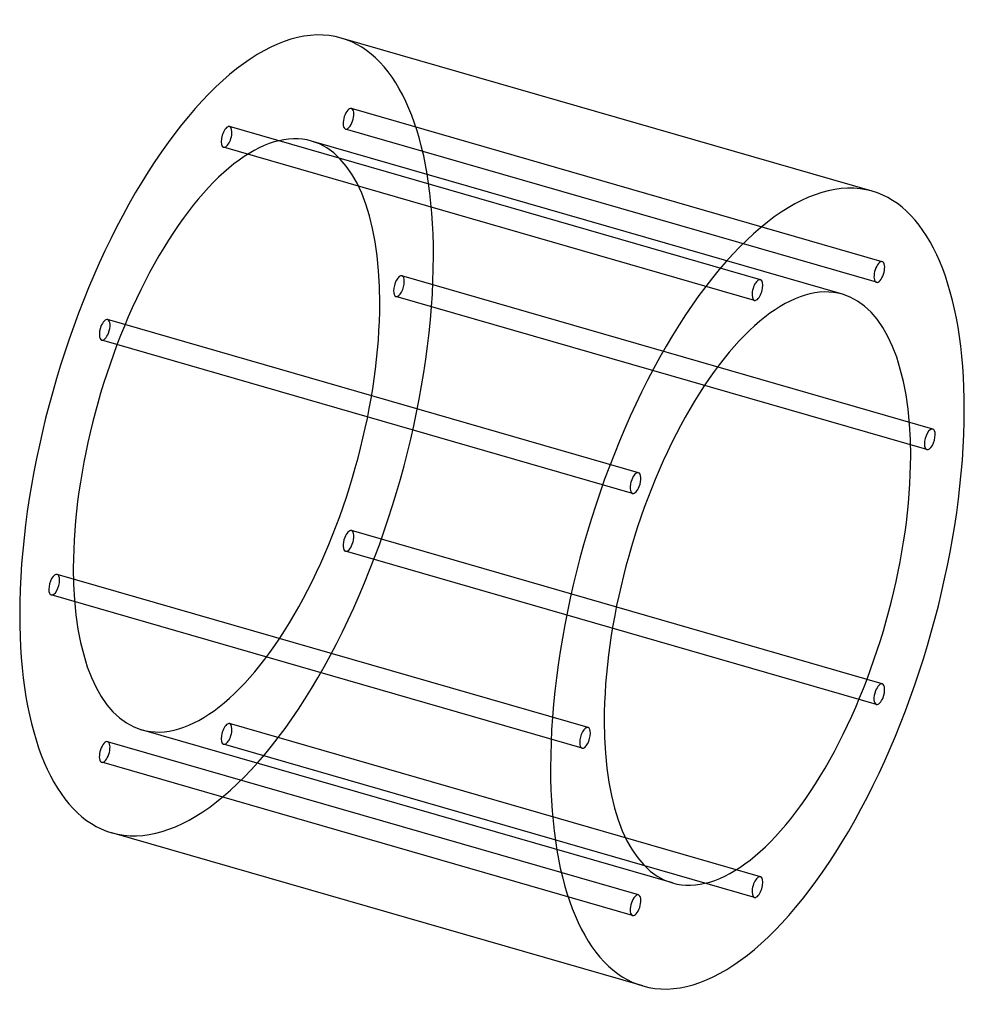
# Model space of a CAD drawing. Header units: millimetres. Extents: x -308 to 308, y -321 to 321.
import ezdxf

# ---------------------------------------------------------------- set-up
doc = ezdxf.new("R2010")
doc.units = ezdxf.units.MM
doc.layers.add('HIDDEN', color=7, linetype='Continuous')
doc.layers.add('THICK', color=7, linetype='Continuous')

msp = doc.modelspace()

# ---------------------------------------------------------------- linework, layer by layer
at = {"layer": 'HIDDEN'}
for p, q in [((254.7, 163.4), (-91.71, 263.4)), ((175.15, 151.58), (-171.26, 251.58)), ((250.81, 149.95), (-95.6, 249.95)), ((171.26, 138.13), (-175.15, 238.13)), ((228.68, 142.15), (-117.74, 242.15)), ((287.65, 54.15), (-58.76, 154.15)), ((283.76, 40.7), (-62.65, 140.7)), ((95.6, 25.62), (-250.81, 125.62)), ((91.71, 12.17), (-254.7, 112.17)), ((254.7, -112.17), (-91.71, -12.17)), ((250.81, -125.62), (-95.6, -25.62)), ((62.65, -140.7), (-283.76, -40.7)), ((58.76, -154.15), (-287.65, -54.15)), ((175.15, -238.13), (-171.26, -138.13)), ((117.74, -242.15), (-228.68, -142.15)), ((95.6, -249.95), (-250.81, -149.95)), ((171.26, -251.58), (-175.15, -151.58)), ((91.71, -263.4), (-254.7, -163.4))]:
    msp.add_line(p, q, dxfattribs=at)
for centre, major_axis, start_param, end_param in [((-173.21, 50), (74.88, 259.41), -0.982794, 0), ((-93.66, 256.68), (-1.94, -6.73), -3.141586, -0.197396), ((-93.66, 256.68), (-1.94, -6.73), 0.000007, 2.944197), ((-93.66, 256.68), (-1.94, -6.73), 2.944197, 3.141599), ((-173.21, 50), (-55.47, -192.15), -3.141592, -0.982794), ((-173.21, 244.86), (-1.94, -6.73), -2.55359, 0.000007), ((-173.21, 244.86), (-1.94, -6.73), -3.141586, -2.55359), ((-173.21, 244.86), (-1.94, -6.73), 0.588003, 3.141599), ((-93.66, 256.68), (-1.94, -6.73), -0.197396, 0.000007), ((-173.21, 244.86), (-1.94, -6.73), 0.000007, 0.588003), ((-173.21, 50), (-55.47, -192.15), 2.158799, 3.141593), ((-173.21, 50), (74.88, 259.41), -3.141592, -0.982794), ((-60.71, 147.43), (-1.94, -6.73), -3.141586, -0.982794), ((-60.71, 147.43), (-1.94, -6.73), 0.000007, 2.158799), ((-60.71, 147.43), (-1.94, -6.73), 2.158799, 3.141599), ((-60.71, 147.43), (-1.94, -6.73), -0.982794, 0.000007), ((-173.21, 50), (-55.47, -192.15), 0, 2.158799), ((-252.75, 118.89), (-1.94, -6.73), -3.141586, -1.768192), ((-252.75, 118.89), (-1.94, -6.73), 1.373401, 3.141599), ((-252.75, 118.89), (-1.94, -6.73), -1.768192, 0.000007), ((-252.75, 118.89), (-1.94, -6.73), 0.000007, 1.373401), ((-93.66, -18.89), (-1.94, -6.73), -3.141586, -1.768192), ((-93.66, -18.89), (-1.94, -6.73), 1.373401, 3.141599), ((-93.66, -18.89), (-1.94, -6.73), -1.768192, 0.000007), ((-93.66, -18.89), (-1.94, -6.73), 0.000007, 1.373401), ((-173.21, 50), (-55.47, -192.15), -0.982794, 0), ((-285.71, -47.43), (-1.94, -6.73), -3.141586, -0.982794), ((-285.71, -47.43), (-1.94, -6.73), 0.000007, 2.158799), ((-285.71, -47.43), (-1.94, -6.73), 2.158799, 3.141599), ((-285.71, -47.43), (-1.94, -6.73), -0.982794, 0.000007), ((-173.21, -144.86), (-1.94, -6.73), -2.55359, 0.000007), ((-173.21, -144.86), (-1.94, -6.73), -3.141586, -2.55359), ((-173.21, -144.86), (-1.94, -6.73), 0.588003, 3.141599), ((-252.75, -156.68), (-1.94, -6.73), -3.141586, -0.197396), ((-252.75, -156.68), (-1.94, -6.73), 0.000007, 2.944197), ((-252.75, -156.68), (-1.94, -6.73), 2.944197, 3.141599), ((-173.21, -144.86), (-1.94, -6.73), 0.000007, 0.588003), ((-252.75, -156.68), (-1.94, -6.73), -0.197396, 0.000007)]:
    msp.add_ellipse(centre, major_axis=major_axis, ratio=0.433013, start_param=start_param, end_param=end_param, dxfattribs=at)
at = {"layer": 'THICK'}
for p, q in [((248.09, 209.41), (-98.32, 309.41)), ((98.32, -309.41), (-248.09, -209.41))]:
    msp.add_line(p, q, dxfattribs=at)
for centre, major_axis, start_param, end_param in [((-173.21, 50), (74.88, 259.41), 0, 2.158799), ((173.21, -50), (-74.88, -259.41), -3.141592, -0.982794), ((173.21, -50), (-74.88, -259.41), 2.158799, 3.141593), ((252.75, 156.68), (1.94, 6.73), 0.000007, 2.944197), ((252.75, 156.68), (1.94, 6.73), -3.141586, -0.197396), ((252.75, 156.68), (1.94, 6.73), -0.197396, 0.000007), ((173.21, -50), (55.47, 192.15), 0, 2.158799), ((173.21, 144.86), (1.94, 6.73), 0.588003, 3.141599), ((173.21, 144.86), (1.94, 6.73), 0.000007, 0.588003), ((173.21, 144.86), (1.94, 6.73), -2.55359, 0.000007), ((252.75, 156.68), (1.94, 6.73), 2.944197, 3.141599), ((173.21, -50), (55.47, 192.15), -0.982794, 0), ((173.21, 144.86), (1.94, 6.73), -3.141586, -2.55359), ((173.21, -50), (-74.88, -259.41), 0, 2.158799), ((285.71, 47.43), (1.94, 6.73), 0.000007, 2.158799), ((285.71, 47.43), (1.94, 6.73), -0.982794, 0.000007), ((285.71, 47.43), (1.94, 6.73), -3.141586, -0.982794), ((285.71, 47.43), (1.94, 6.73), 2.158799, 3.141599), ((173.21, -50), (55.47, 192.15), -3.141592, -0.982794), ((93.66, 18.89), (1.94, 6.73), 0.000007, 1.373401), ((93.66, 18.89), (1.94, 6.73), 1.373401, 3.141599), ((93.66, 18.89), (1.94, 6.73), -1.768192, 0.000007), ((93.66, 18.89), (1.94, 6.73), -3.141586, -1.768192), ((-173.21, 50), (74.88, 259.41), 2.158799, 3.141593), ((252.75, -118.89), (1.94, 6.73), 0.000007, 1.373401), ((252.75, -118.89), (1.94, 6.73), -1.768192, 0.000007), ((252.75, -118.89), (1.94, 6.73), 1.373401, 3.141599), ((252.75, -118.89), (1.94, 6.73), -3.141586, -1.768192), ((60.71, -147.43), (1.94, 6.73), 0.000007, 2.158799), ((60.71, -147.43), (1.94, 6.73), -0.982794, 0.000007), ((173.21, -50), (55.47, 192.15), 2.158799, 3.141593), ((60.71, -147.43), (1.94, 6.73), -3.141586, -0.982794), ((60.71, -147.43), (1.94, 6.73), 2.158799, 3.141599), ((173.21, -50), (-74.88, -259.41), -0.982794, 0), ((173.21, -244.86), (1.94, 6.73), 0.588003, 3.141599), ((173.21, -244.86), (1.94, 6.73), 0.000007, 0.588003), ((173.21, -244.86), (1.94, 6.73), -2.55359, 0.000007), ((93.66, -256.68), (1.94, 6.73), 0.000007, 2.944197), ((93.66, -256.68), (1.94, 6.73), -3.141586, -0.197396), ((93.66, -256.68), (1.94, 6.73), -0.197396, 0.000007), ((173.21, -244.86), (1.94, 6.73), -3.141586, -2.55359), ((93.66, -256.68), (1.94, 6.73), 2.944197, 3.141599)]:
    msp.add_ellipse(centre, major_axis=major_axis, ratio=0.433013, start_param=start_param, end_param=end_param, dxfattribs=at)

doc.saveas('drawing.dxf')
